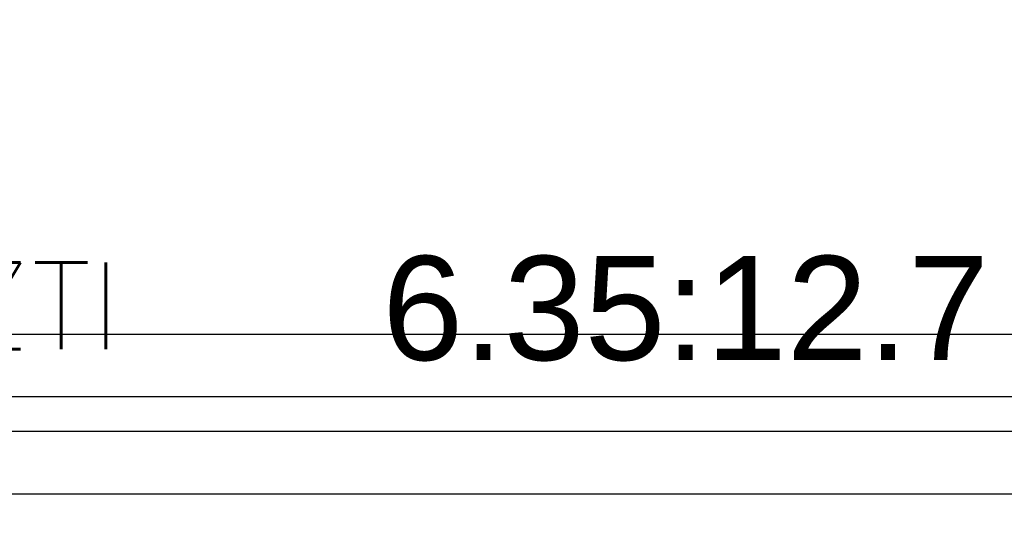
# Model space of a CAD drawing. Header units: millimetres. Extents: x -367720 to -162733, y 309172 to 337444.
# Tile 63 of 164: x -352082 to -350664, y 316437 to 317162. Entities that reach past the tile are written whole.
import ezdxf
from ezdxf.enums import TextEntityAlignment as Align

# ---------------------------------------------------------------- set-up
doc = ezdxf.new("R2010")
doc.units = ezdxf.units.MM
doc.header["$LTSCALE"] = 10
doc.header["$MEASUREMENT"] = 0
doc.layers.get('0').update_dxf_attribs({"color": 255, "lineweight": 13})
doc.layers.add('LATS_PIPE_REFRIGERANT', color=3, linetype='Continuous')
for name, color, linetype, lineweight in [('LATS_PIPE_REFRIGERANT_INDEX', 1, 'Continuous', 0), ('VZ1', 6, 'Continuous', 18), ('vzt-profese', 241, 'Continuous', 15)]:
    doc.layers.add(name, color=color, linetype=linetype, lineweight=lineweight)
doc.styles.add('LATS_ANNO', font='arial.ttf')
doc.styles.add('ROMANS', font='ROMANS.shx', dxfattribs={"height": 80})

# ---------------------------------------------------------------- blocks, each defined once
blk = doc.blocks.new('A$C44164CF6')
at = {"layer": 'LATS_PIPE_REFRIGERANT', "ltscale": 5}
for p, q in [((-1347.4, -2210.3), (8037.4, -2210.3)), ((-1580.8, -2350.3), (10047.4, -2350.3)), ((-1707.8, -2440.3), (7887.4, -2440.3))]:
    blk.add_line(p, q, dxfattribs=at)
blk.add_lwpolyline([(-1474.4, -1060.5), (-1474.4, -2300.3), (10137.4, -2300.3), (10137.4, -2750.3), (10376.6, -2750.3), (10376.6, -2633.2)], dxfattribs=at)
at = {"layer": 'LATS_PIPE_REFRIGERANT_INDEX', "ltscale": 5}
blk.add_lwpolyline([(3664.6, -2732.7, 33.3, 33.3, 1), (3664.6, -2766, 33.3, 33.3, 1), (3664.6, -2732.7, 0, 0, 0), (3664.6, -2249.4, 0, 0, 0)], format="xyseb", dxfattribs=at)
at = {"layer": 'LATS_PIPE_REFRIGERANT_INDEX', "color": 7, "style": 'LATS_ANNO'}
blk.add_text('6.35:12.7', height=150, dxfattribs=at).set_placement((3659.7, -2172.9), align=Align.MIDDLE_CENTER)
at = {"layer": 'VZ1', "extrusion": (0, -1, -1.22461e-16), "style": 'ROMANS', "width": 0.8, "flags": 1}
for tag, p in [('MATERIAL', (-2269.1, 3112.5, -14812.2)), ('PRIRUBA', (-2269.1, 3112.5, -14812.2)), ('PRUTOK', (-2269.1, 3112.5, -14812.2)), ('PLOCHA', (-2269.1, 3112.5, -14812.2)), ('OBVOD', (-2269.1, 3112.5, -14812.2)), ('NAZEV', (-2269.1, 3112.5, -14812.2)), ('USEK', (-2269.1, 3112.5, -14812.2)), ('KOTA', (-2269.1, 3112.5, -14812.2)), ('TVAR', (-2269.1, 3112.5, -14812.2)), ('NB2', (-2269.1, 3112.5, -14812.2)), ('NB1', (-2269.1, 3112.5, -14812.2)), ('POS', (-2269.1, 3112.5, -14812.2)), ('DB', (-2269.1, 3112.5, -14812.2)), ('DA', (-2269.1, 3112.5, -14812.2)), ('B2', (-2269.1, 3112.5, -14812.2)), ('A2', (-2269.1, 3112.5, -14812.2)), ('B1', (-2269.1, 3112.5, -14812.2)), ('A1', (-2269.1, 3112.5, -14812.2)), ('LT', (-2269.1, 3112.5, -14812.2)), ('MATERIAL', (99885.3, 3112.5, -14812.2)), ('PRIRUBA', (99885.3, 3112.5, -14812.2)), ('PRUTOK', (99885.3, 3112.5, -14812.2)), ('PLOCHA', (99885.3, 3112.5, -14812.2)), ('OBVOD', (99885.3, 3112.5, -14812.2)), ('NAZEV', (99885.3, 3112.5, -14812.2)), ('USEK', (99885.3, 3112.5, -14812.2)), ('KOTA', (99885.3, 3112.5, -14812.2)), ('TVAR', (99885.3, 3112.5, -14812.2)), ('NB2', (99885.3, 3112.5, -14812.2)), ('NB1', (99885.3, 3112.5, -14812.2)), ('POS', (99885.3, 3112.5, -14812.2)), ('DB', (99885.3, 3112.5, -14812.2)), ('DA', (99885.3, 3112.5, -14812.2)), ('B2', (99885.3, 3112.5, -14812.2)), ('B1', (99885.3, 3112.5, -14812.2)), ('LT', (99885.3, 3112.5, -14812.2)), ('A2', (99885.3, 3112.5, -14812.2)), ('A1', (99885.3, 3112.5, -14812.2))]:
    blk.add_attdef(tag, p, '', height=1, rotation=180, dxfattribs=at)
at = {"layer": 'VZ1', "extrusion": (1.22461e-16, 1, 4.44089e-16), "style": 'ROMANS', "width": 0.8, "flags": 1}
for tag, p in [('MATERIAL', (2269.1, 2852.5, 14812.2)), ('PRIRUBA', (2269.1, 2852.5, 14812.2)), ('IZOLACE', (2269.1, 2852.5, 14812.2)), ('PRUTOK', (2269.1, 2852.5, 14812.2)), ('PLOCHA', (2269.1, 2852.5, 14812.2)), ('NASTCE', (2269.1, 2852.5, 14812.2)), ('OBVOD', (2269.1, 2852.5, 14812.2)), ('NAZEV', (2269.1, 2852.5, 14812.2)), ('USEK', (2269.1, 2852.5, 14812.2)), ('KOTA', (2269.1, 2852.5, 14812.2)), ('TVAR', (2269.1, 2852.5, 14812.2)), ('NB2', (2269.1, 2852.5, 14812.2)), ('NB1', (2269.1, 2852.5, 14812.2)), ('POS', (2269.1, 2852.5, 14812.2)), ('VS', (2269.1, 2852.5, 14812.2)), ('B1', (2269.1, 2852.5, 14812.2)), ('A1', (2269.1, 2852.5, 14812.2)), ('LT', (2269.1, 2852.5, 14812.2)), ('MATERIAL', (-99885.3, 2852.5, 14812.2)), ('PRIRUBA', (-99885.3, 2852.5, 14812.2)), ('IZOLACE', (-99885.3, 2852.5, 14812.2)), ('PRUTOK', (-99885.3, 2852.5, 14812.2)), ('PLOCHA', (-99885.3, 2852.5, 14812.2)), ('NASTCE', (-99885.3, 2852.5, 14812.2)), ('OBVOD', (-99885.3, 2852.5, 14812.2)), ('NAZEV', (-99885.3, 2852.5, 14812.2)), ('USEK', (-99885.3, 2852.5, 14812.2)), ('KOTA', (-99885.3, 2852.5, 14812.2)), ('TVAR', (-99885.3, 2852.5, 14812.2)), ('NB2', (-99885.3, 2852.5, 14812.2)), ('NB1', (-99885.3, 2852.5, 14812.2)), ('POS', (-99885.3, 2852.5, 14812.2)), ('B1', (-99885.3, 2852.5, 14812.2)), ('VS', (-99885.3, 2852.5, 14812.2)), ('LT', (-99885.3, 2852.5, 14812.2)), ('A1', (-99885.3, 2852.5, 14812.2))]:
    blk.add_attdef(tag, p, '', height=1, dxfattribs=at)
at = {"layer": 'vzt-profese', "style": 'ROMANS'}
blk.add_text('EL+ZTI', height=125, rotation=0, dxfattribs=at).set_placement((2278.4, -2232.2))

msp = doc.modelspace()

# ---------------------------------------------------------------- block references
msp.add_blockref('A$C44164CF6', (-354782.9, 318920.1))

doc.saveas('drawing.dxf')
